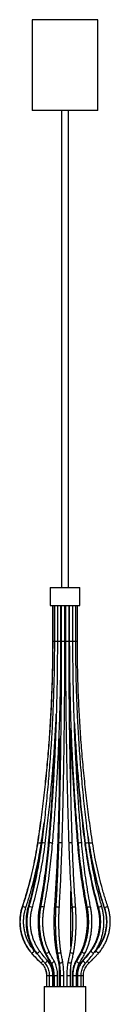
# Model space of a CAD drawing. Header units: millimetres. Extents: x -137 to 130, y -37 to 1540.
# Tile 6 of 6: x -46 to 30, y 716 to 1540. Entities that reach past the tile are written whole.
import ezdxf

# ---------------------------------------------------------------- set-up
doc = ezdxf.new("R2010")
doc.units = ezdxf.units.MM

msp = doc.modelspace()

# ---------------------------------------------------------------- linework, layer by layer
at = {"color": 7, "linetype": 'Continuous', "lineweight": 25}
for p, q in [((-35.5, 1540.44), (-35.5, 1464.44)), ((19.5, 1540.44), (-35.5, 1540.44)), ((19.5, 1464.44), (19.5, 1540.44)), ((19.5, 1464.44), (-35.5, 1464.44)), ((-11, 1464.44), (-11, 1064.88)), ((-5, 1064.88), (-5, 1464.44)), ((-20.5, 1064.88), (-20.5, 1049.88)), ((-20.5, 1064.88), (4.5, 1064.88)), ((4.5, 1049.88), (4.5, 1064.88)), ((-20.5, 1049.88), (4.5, 1049.88)), ((-18.36, 1049.88), (-18.36, 1019.88)), ((-18.3, 1049.88), (-18.3, 1019.88)), ((-16.9, 1049.88), (-16.9, 1019.88)), ((-14.38, 1049.88), (-14.38, 1019.88)), ((-11.38, 1019.88), (-11.38, 1049.88)), ((-11.11, 1049.88), (-11.11, 1019.88)), ((-8.11, 1019.88), (-8.11, 1049.88)), ((-7.6, 1049.88), (-7.6, 1019.88)), ((-4.6, 1019.88), (-4.6, 1049.88)), ((-4.38, 1049.88), (-4.38, 1019.88)), ((-1.38, 1019.88), (-1.38, 1049.88)), ((1.06, 1019.88), (1.06, 1049.88)), ((2.35, 1019.88), (2.35, 1049.88)), ((-18.36, 1019.88), (-16.9, 1019.88)), ((-3, 890.64), (-3, 947.07)), ((-13, 938.61), (-13, 867.3)), ((-30.92, 851.02), (-30.92, 851.02)), ((-14.13, 850.85), (-14.1, 850.8)), ((-10.45, 850.8), (-10.43, 850.76)), ((11.26, 856.25), (12.09, 850.57)), ((-3, 764.33), (-3, 810.73)), ((-12.79, 797.14), (-12.77, 797.05)), ((17.86, 760.77), (16.6, 759.37)), ((17.68, 760.77), (17.25, 760.28)), ((-13, 751.68), (-13, 730.88)), ((6.89, 752.74), (6.9, 752.76)), ((-3, 730.88), (-3, 748.1)), ((-23.47, 739.88), (-23.47, 730.88)), ((-23.38, 739.88), (-23.38, 730.88)), ((-21.18, 739.88), (-21.18, 730.88)), ((-18.18, 730.88), (-18.18, 739.88)), ((-17.58, 739.88), (-17.58, 730.88)), ((-17.19, 739.88), (-17.19, 730.88)), ((-14.19, 730.88), (-14.19, 739.88)), ((-12.04, 739.88), (-12.04, 730.88)), ((-12.04, 739.88), (-9.04, 739.88)), ((-9.04, 730.88), (-9.04, 739.88)), ((-6.5, 739.88), (-6.5, 730.88)), ((-3.5, 730.88), (-3.5, 739.88)), ((-1.81, 739.88), (-1.81, 730.88)), ((-1.42, 739.88), (-1.42, 730.88)), ((1.58, 730.88), (1.58, 739.88)), ((2.18, 739.88), (2.18, 730.88)), ((2.43, 739.88), (2.43, 730.88)), ((5.43, 730.88), (5.43, 739.88)), ((7.47, 730.88), (7.47, 739.88)), ((-25.5, 730.88), (-25.5, 700.88)), ((-25.5, 730.88), (9.5, 730.88)), ((9.5, 700.88), (9.5, 730.88))]:
    msp.add_line(p, q, dxfattribs=at)
at = {"color": 8, "linetype": 'Continuous', "lineweight": 25}
for p, q in [((-16.9, 1019.88), (-14.38, 1019.88)), ((-14.38, 1019.88), (-11.38, 1019.88)), ((-11.11, 1019.88), (-8.11, 1019.88)), ((-7.6, 1019.88), (-4.6, 1019.88)), ((-4.38, 1019.88), (-1.38, 1019.88)), ((-1.38, 1019.88), (1.06, 1019.88)), ((1.06, 1019.88), (2.35, 1019.88)), ((-21.71, 850.8), (-21.41, 850.73)), ((-24.85, 759.78), (-24.63, 760.05)), ((-11.43, 759.78), (-11.43, 760.02)), ((-26.72, 751.75), (-26.38, 752.16)), ((-10.01, 751.75), (-10.01, 752.04)), ((-23.47, 739.88), (-23.38, 739.88)), ((-23.38, 739.88), (-18.18, 739.88)), ((-17.58, 739.88), (-17.19, 739.88)), ((-17.19, 739.88), (-14.19, 739.88)), ((-6.5, 739.88), (-3.5, 739.88)), ((-1.81, 739.88), (-1.42, 739.88)), ((-1.42, 739.88), (1.58, 739.88)), ((2.18, 739.88), (2.43, 739.88)), ((2.43, 739.88), (5.43, 739.88)), ((5.43, 739.88), (7.47, 739.88))]:
    msp.add_line(p, q, dxfattribs=at)
at = {"color": 8, "linetype": 'Continuous', "lineweight": 25, "flags": 128}
for points in [[(-31.06, 851.02), (-31.03, 851.01), (-30.94, 850.99)], [(-21.98, 850.93), (-21.94, 850.88), (-21.71, 850.8)], [(-18.62, 850.8), (-18.41, 850.71), (-18.39, 850.67)], [(-35.93, 797.14), (-35.55, 796.96), (-35.35, 796.8), (-35.34, 796.74)], [(-29.4, 797.42), (-29.37, 797.32), (-29.16, 797.14)], [(-29.16, 797.14), (-28.75, 796.96), (-28.54, 796.89)], [(-25.71, 797.14), (-25.51, 796.96), (-25.49, 796.87)], [(-16.89, 797.25), (-16.86, 797.14), (-16.63, 796.96), (-16.22, 796.8), (-15.8, 796.71)], [(-15.76, 797.23), (-15.73, 797.32), (-15.49, 797.48), (-15.06, 797.58), (-14.52, 797.62), (-13.94, 797.58), (-13.4, 797.48), (-13, 797.32), (-12.79, 797.14)], [(-2.1, 797.03), (-2.07, 797.14), (-1.85, 797.32), (-1.43, 797.48), (-0.89, 797.58), (-0.31, 797.62), (0.23, 797.58), (0.64, 797.48), (0.86, 797.32), (0.89, 797.25)], [(9.49, 796.87), (9.53, 796.8), (9.77, 796.7), (10.2, 796.66), (10.47, 796.67)], [(10.45, 796.86), (10.47, 796.96), (10.69, 797.14), (11.09, 797.32), (11.62, 797.48), (12.2, 797.58), (12.73, 797.62), (13.14, 797.58), (13.37, 797.48), (13.4, 797.42)], [(19.34, 796.74), (19.38, 796.7), (19.61, 796.66), (19.98, 796.69)], [(-32.28, 759.18), (-32.17, 759.4), (-32.16, 759.42)], [(-31.77, 758.9), (-31.74, 758.86), (-31.48, 758.79), (-31.08, 758.86), (-30.61, 759.08), (-30.12, 759.4), (-29.7, 759.78)], [(-29.7, 759.78), (-29.42, 760.16), (-29.3, 760.49), (-29.35, 760.67)], [(-24.95, 759.11), (-25, 759.4), (-24.85, 759.78)], [(-24.22, 759.13), (-24.19, 759.08), (-23.91, 758.86), (-23.47, 758.79), (-22.95, 758.86), (-22.4, 759.08), (-21.93, 759.4), (-21.6, 759.78)], [(-21.6, 759.78), (-21.47, 760.16), (-21.51, 760.43)], [(-14.39, 759.55), (-14.35, 759.4), (-14.1, 759.08), (-13.66, 758.86), (-13.11, 758.79), (-12.53, 758.86), (-12.01, 759.08), (-11.62, 759.4), (-11.43, 759.78)], [(-3.68, 760.06), (-3.67, 759.78), (-3.47, 759.4), (-3.08, 759.08), (-2.55, 758.86), (-1.97, 758.79), (-1.43, 758.86), (-1, 759.08), (-0.76, 759.4), (-0.73, 759.51)], [(6.28, 760.46), (6.23, 760.16), (6.38, 759.78), (6.72, 759.4), (7.19, 759.08), (7.73, 758.86), (8.25, 758.79), (8.68, 758.86), (8.94, 759.08), (8.95, 759.11)], [(13.86, 760.68), (13.82, 760.49), (13.95, 760.16), (14.25, 759.78), (14.67, 759.4), (15.15, 759.08), (15.62, 758.86), (16, 758.79), (16.24, 758.86), (16.26, 758.89)], [(-25.12, 750.74), (-25.1, 750.72), (-24.84, 750.64), (-24.45, 750.72), (-23.99, 750.96), (-23.54, 751.32), (-23.16, 751.75)], [(-19.84, 750.98), (-19.83, 750.96), (-19.54, 750.72), (-19.1, 750.64), (-18.57, 750.72), (-18.05, 750.96), (-17.6, 751.32), (-17.29, 751.75)], [(-17.29, 751.75), (-17.18, 752.18), (-17.27, 752.52)], [(-12.96, 751.46), (-12.92, 751.32), (-12.66, 750.96), (-12.22, 750.72), (-11.67, 750.64), (-11.09, 750.72), (-10.57, 750.96), (-10.19, 751.32), (-10.01, 751.75)], [(-5.35, 752.09), (-5.35, 751.75), (-5.16, 751.32), (-4.77, 750.96), (-4.25, 750.72), (-3.68, 750.64), (-3.13, 750.72), (-2.7, 750.96), (-2.45, 751.32), (-2.43, 751.41)], [(1.82, 752.55), (1.81, 752.54), (1.73, 752.18), (1.85, 751.75), (2.16, 751.32), (2.62, 750.96), (3.14, 750.72), (3.66, 750.64), (4.08, 750.72), (4.35, 750.95)], [(6.9, 752.76), (6.92, 752.78), (7.19, 752.86), (7.32, 752.85)], [(7.27, 752.77), (7.2, 752.54), (7.29, 752.18), (7.56, 751.75), (7.94, 751.32), (8.39, 750.96), (8.84, 750.72), (9.21, 750.64), (9.46, 750.72), (9.47, 750.73)]]:
    msp.add_lwpolyline(points, dxfattribs=at)
at = {"color": 8, "linetype": 'Continuous', "lineweight": 25}
for centre, radius, start, end in [((-31.87, 836.07), 14.98, 79.43457, 86.3744), ((-29.87, 843.69), 7.14, 74.40863, 83.94428), ((-27.46, 851.7), 0.844, 237.06077, 263.85796), ((-26.88, 844.33), 6.69, 75.28752, 95.5227), ((-25.17, 849.68), 1.12, 56.31347, 90.63919), ((-20.25, 845.27), 5.76, 73.56334, 101.25851), ((-13.2, 853.01), 2.39, 247.98441, 264.48414), ((-12, 846.57), 4.5, 69.89936, 108.50996), ((-3.26, 847.36), 3.75, 68.28875, 115.44662), ((2.81, 851.36), 0.812, 238.45058, 281.85925), ((4.84, 846.7), 4.38, 74.96895, 115.05217), ((8.82, 851.4), 0.835, 250.34491, 279.59482), ((11.24, 844.55), 6.47, 83.96786, 110.77433), ((16.45, 831.84), 19.24, 94.13504, 103.08009), ((-44.55, 790.78), 6.89, 67.37798, 82.42425), ((-42.71, 793.69), 3.55, 57.25859, 76.77385), ((-38.14, 797.98), 0.842, 210.46854, 263.49869), ((-37.61, 794.3), 3.3, 59.42929, 100.78769), ((-27.33, 794.69), 2.94, 56.45013, 112.29476), ((-2.16, 798.97), 2.31, 248.70217, 271.83323), ((22.22, 794.34), 3.28, 78.6008, 133.08167), ((29.3, 788.52), 9.21, 98.9924, 117.74253), ((-36.98, 761.88), 3.25, 288.47295, 319.74151), ((-35.59, 761.52), 2.05, 302.13003, 338.37799), ((-14.16, 759.51), 1.11, 110.22171, 180.23853), ((6.21, 759.93), 0.86, 76.88703, 144.43589), ((13.67, 760.32), 0.477, 64.49497, 132.6727), ((21.82, 763.03), 4.56, 209.70891, 248.09201), ((-29.13, 753.31), 2.87, 292.00756, 327.06292), ((-23.74, 752.43), 0.898, 310.3602, 21.28181), ((-19.7, 751.32), 0.755, 145.40586, 209.31236), ((-12.54, 751.57), 1.05, 126.49936, 188.91218), ((1.91, 752.1), 0.773, 83.54102, 146.47027), ((13.98, 754.17), 3.96, 212.50634, 242.82438)]:
    msp.add_arc(centre, radius, start, end, dxfattribs=at)
at = {"color": 7, "linetype": 'Continuous', "lineweight": 25}
for points, knots in [([(-18.36, 1019.88), (-18.36, 1016.59), (-18.39, 1007.07), (-18.67, 991.3), (-19.29, 972.58), (-20.23, 953.87), (-21.48, 935.19), (-23.05, 916.52), (-24.91, 897.89), (-27.1, 879.29), (-29.18, 863.67), (-30.58, 854.26), (-31.06, 851.02)], [0, 0, 0, 0, 0.058112, 0.168599, 0.279088, 0.389576, 0.500064, 0.610553, 0.721041, 0.831529, 0.942018, 1, 1, 1, 1]), ([(-18.3, 1019.88), (-18.31, 1016.59), (-18.33, 1007.07), (-18.61, 991.3), (-19.23, 972.58), (-20.16, 953.87), (-21.41, 935.19), (-22.96, 916.53), (-24.81, 897.89), (-26.98, 879.29), (-29.05, 863.67), (-30.44, 854.26), (-30.92, 851.02)], [0, 0, 0, 0, 0.058112, 0.168598, 0.279085, 0.389572, 0.500059, 0.610546, 0.721033, 0.83152, 0.942007, 1, 1, 1, 1]), ([(-16.9, 1019.88), (-16.91, 1016.59), (-16.93, 1007.07), (-17.16, 991.3), (-17.68, 972.58), (-18.47, 953.87), (-19.52, 935.19), (-20.82, 916.53), (-22.38, 897.9), (-24.2, 879.3), (-25.94, 863.66), (-27.12, 854.24), (-27.52, 850.99)], [0, 0, 0, 0, 0.058112, 0.16857, 0.279029, 0.389488, 0.499946, 0.610405, 0.720864, 0.831323, 0.941782, 1, 1, 1, 1]), ([(-14.38, 1019.88), (-14.38, 1016.59), (-14.4, 1007.06), (-14.55, 991.29), (-14.89, 972.57), (-15.41, 953.86), (-16.1, 935.18), (-16.96, 916.51), (-17.99, 897.88), (-19.19, 879.28), (-20.34, 863.63), (-21.11, 854.19), (-21.38, 850.92)], [0, 0, 0, 0, 0.058112, 0.16854, 0.27897, 0.389399, 0.499828, 0.610257, 0.720686, 0.831115, 0.941543, 1, 1, 1, 1]), ([(-18.39, 850.67), (-18.12, 853.93), (-17.35, 863.36), (-16.2, 879.01), (-15, 897.63), (-13.97, 916.29), (-13.11, 934.98), (-12.42, 953.69), (-11.9, 972.42), (-11.55, 991.16), (-11.4, 1006.98), (-11.38, 1016.56), (-11.38, 1019.88)], [0, 0, 0, 0, 0.058112, 0.168517, 0.278923, 0.389329, 0.499735, 0.61014, 0.720546, 0.830951, 0.941356, 1, 1, 1, 1]), ([(-11.11, 1019.88), (-11.11, 1016.59), (-11.12, 1007.06), (-11.17, 991.28), (-11.28, 972.55), (-11.45, 953.84), (-11.68, 935.14), (-11.96, 916.47), (-12.3, 897.83), (-12.7, 879.22), (-13.08, 863.56), (-13.34, 854.11), (-13.42, 850.84)], [0, 0, 0, 0, 0.058112, 0.168529, 0.278947, 0.389364, 0.499782, 0.6102, 0.720617, 0.831035, 0.941452, 1, 1, 1, 1]), ([(-10.43, 850.76), (-10.34, 854.01), (-10.08, 863.44), (-9.7, 879.08), (-9.31, 897.7), (-8.97, 916.35), (-8.68, 935.03), (-8.45, 953.73), (-8.28, 972.45), (-8.17, 991.19), (-8.12, 1007), (-8.11, 1016.56), (-8.11, 1019.88)], [0, 0, 0, 0, 0.058112, 0.168529, 0.278946, 0.389363, 0.49978, 0.610197, 0.720614, 0.831031, 0.941448, 1, 1, 1, 1]), ([(-7.6, 1019.88), (-7.6, 1016.59), (-7.59, 1007.05), (-7.53, 991.26), (-7.4, 972.53), (-7.2, 953.8), (-6.93, 935.1), (-6.59, 916.42), (-6.19, 897.77), (-5.72, 879.15), (-5.27, 863.48), (-4.97, 854.03), (-4.87, 850.75)], [0, 0, 0, 0, 0.058112, 0.168527, 0.278944, 0.38936, 0.499777, 0.610194, 0.720611, 0.831028, 0.941445, 1, 1, 1, 1]), ([(-1.87, 850.85), (-1.97, 854.1), (-2.27, 863.52), (-2.72, 879.16), (-3.19, 897.76), (-3.59, 916.4), (-3.93, 935.07), (-4.2, 953.77), (-4.4, 972.48), (-4.53, 991.21), (-4.59, 1007.01), (-4.6, 1016.56), (-4.6, 1019.88)], [0, 0, 0, 0, 0.058112, 0.168528, 0.278945, 0.389363, 0.499781, 0.610199, 0.720616, 0.831034, 0.941453, 1, 1, 1, 1]), ([(-4.38, 1019.88), (-4.37, 1016.59), (-4.36, 1007.04), (-4.2, 991.25), (-3.83, 972.51), (-3.29, 953.78), (-2.57, 935.07), (-1.66, 916.38), (-0.58, 897.72), (0.68, 879.1), (1.89, 863.42), (2.7, 853.95), (2.99, 850.67)], [0, 0, 0, 0, 0.058112, 0.168514, 0.278918, 0.389321, 0.499725, 0.610128, 0.720532, 0.830936, 0.94134, 1, 1, 1, 1]), ([(5.97, 850.93), (5.7, 854.18), (4.89, 863.6), (3.68, 879.23), (2.42, 897.83), (1.34, 916.46), (0.43, 935.12), (-0.29, 953.81), (-0.83, 972.52), (-1.2, 991.24), (-1.36, 1007.02), (-1.37, 1016.57), (-1.38, 1019.88)], [0, 0, 0, 0, 0.058112, 0.168541, 0.278972, 0.389402, 0.499833, 0.610264, 0.720695, 0.831126, 0.941558, 1, 1, 1, 1]), ([(11.92, 850.99), (11.51, 854.24), (10.31, 863.66), (8.53, 879.28), (6.67, 897.88), (5.07, 916.51), (3.74, 935.17), (2.67, 953.86), (1.87, 972.57), (1.33, 991.28), (1.09, 1007.06), (1.07, 1016.59), (1.06, 1019.88)], [0, 0, 0, 0, 0.058112, 0.168573, 0.279034, 0.389496, 0.499958, 0.61042, 0.720882, 0.831343, 0.941805, 1, 1, 1, 1]), ([(15.06, 851.02), (14.58, 854.27), (13.18, 863.69), (11.09, 879.32), (8.91, 897.91), (7.04, 916.55), (5.48, 935.21), (4.23, 953.9), (3.29, 972.6), (2.67, 991.32), (2.39, 1007.08), (2.36, 1016.6), (2.35, 1019.88)], [0, 0, 0, 0, 0.058112, 0.168599, 0.279088, 0.389576, 0.500064, 0.610553, 0.721041, 0.831529, 0.942018, 1, 1, 1, 1]), ([(-24.54, 850.61), (-24.14, 853.86), (-22.97, 863.3), (-21.22, 878.95), (-19.4, 897.58), (-17.83, 916.24), (-16.54, 934.93), (-15.7, 949.15), (-15.37, 957.14), (-15.3, 958.89)], [0, 0, 0, 0, 0.09067, 0.262884, 0.435098, 0.607313, 0.779528, 0.951743, 1, 1, 1, 1]), ([(-0.2, 952.29), (0.11, 946.54), (0.76, 934.56), (2.08, 916.37), (3.67, 897.71), (5.53, 879.08), (7.32, 863.38), (8.52, 853.9), (8.94, 850.6)], [0, 0, 0, 0, 0.168765, 0.352111, 0.535457, 0.718803, 0.90215, 1, 1, 1, 1]), ([(-16.25, 940.55), (-16.32, 938.76), (-16.62, 930.74), (-17.34, 916.52), (-18.41, 897.88), (-19.68, 879.28), (-20.88, 863.63), (-21.69, 854.19), (-21.98, 850.93)], [0, 0, 0, 0, 0.059588, 0.267221, 0.474854, 0.682486, 0.890118, 1, 1, 1, 1]), ([(0.26, 940.52), (0.35, 938.7), (0.79, 930.64), (1.83, 916.37), (3.38, 897.71), (5.21, 879.08), (6.96, 863.39), (8.13, 853.91), (8.54, 850.61)], [0, 0, 0, 0, 0.060433, 0.267684, 0.474935, 0.682186, 0.889437, 1, 1, 1, 1]), ([(-3, 938.6), (-2.96, 937.43), (-2.69, 930.01), (-2.03, 916.38), (-1.01, 897.72), (0.19, 879.1), (1.34, 863.42), (2.12, 853.96), (2.39, 850.67)], [0, 0, 0, 0, 0.039961, 0.251834, 0.463708, 0.675583, 0.887457, 1, 1, 1, 1]), ([(-13, 890.65), (-13.09, 886.84), (-13.34, 876.83), (-13.73, 863.57), (-14.03, 854.12), (-14.13, 850.85)], [0, 0, 0, 0, 0.286127, 0.752642, 1, 1, 1, 1]), ([(-27.95, 850.57), (-27.47, 853.83), (-26.6, 859.59), (-25.85, 865.37), (-25.52, 867.89)], [0, 0, 0, 0, 0.564526, 1, 1, 1, 1]), ([(-31.06, 851.02), (-31.33, 849.29), (-32.12, 844.25), (-33.66, 835.95), (-35.77, 826.16), (-38.2, 816.43), (-40.87, 806.91), (-42.88, 800.67), (-43.86, 797.61)], [0, 0, 0, 0, 0.095685, 0.277916, 0.460152, 0.642388, 0.824625, 1, 1, 1, 1]), ([(-30.92, 851.02), (-31.19, 849.29), (-31.97, 844.25), (-33.5, 835.95), (-35.6, 826.16), (-38.01, 816.43), (-40.66, 806.9), (-42.66, 800.67), (-43.64, 797.61)], [0, 0, 0, 0, 0.095685, 0.2779082, 0.4601369, 0.6423659, 0.8245952, 1, 1, 1, 1]), ([(-40.79, 796.67), (-40.25, 798.35), (-38.67, 803.22), (-36.28, 811.36), (-33.72, 821.09), (-31.48, 830.9), (-29.52, 840.73), (-28.47, 847.31), (-27.95, 850.57)], [0, 0, 0, 0, 0.095685, 0.277107, 0.458535, 0.639963, 0.821391, 1, 1, 1, 1]), ([(-28.09, 849.76), (-28.26, 848.44), (-28.88, 843.81), (-30.14, 835.92), (-31.94, 826.12), (-34.02, 816.4), (-36.3, 806.87), (-38.02, 800.62), (-38.86, 797.55)], [0, 0, 0, 0, 0.07479, 0.261079, 0.447373, 0.633668, 0.819963, 1, 1, 1, 1]), ([(-27.52, 850.99), (-27.75, 849.25), (-28.4, 844.21), (-29.69, 835.92), (-31.46, 826.12), (-33.48, 816.4), (-35.72, 806.86), (-37.4, 800.61), (-38.23, 797.54)], [0, 0, 0, 0, 0.095687, 0.277752, 0.459823, 0.641893, 0.823964, 1, 1, 1, 1]), ([(-35.34, 796.74), (-34.88, 798.42), (-33.55, 803.29), (-31.54, 811.42), (-29.39, 821.16), (-27.5, 830.98), (-25.86, 840.79), (-24.98, 847.36), (-24.54, 850.61)], [0, 0, 0, 0, 0.095687, 0.277263, 0.458845, 0.640427, 0.822009, 1, 1, 1, 1]), ([(-21.98, 850.93), (-22.13, 849.19), (-22.59, 844.15), (-23.48, 835.85), (-24.7, 826.05), (-26.1, 816.33), (-27.65, 806.77), (-28.82, 800.51), (-29.4, 797.42)], [0, 0, 0, 0, 0.095688, 0.27759, 0.459495, 0.641397, 0.823294, 1, 1, 1, 1]), ([(-21.38, 850.92), (-21.53, 849.18), (-21.96, 844.15), (-22.81, 835.84), (-23.97, 826.04), (-25.31, 816.32), (-26.78, 806.76), (-27.9, 800.5), (-28.44, 797.41)], [0, 0, 0, 0, 0.095688, 0.277579, 0.459472, 0.641362, 0.823247, 1, 1, 1, 1]), ([(-25.49, 796.87), (-25.19, 798.55), (-24.32, 803.42), (-22.99, 811.55), (-21.58, 821.28), (-20.33, 831.1), (-19.25, 840.89), (-18.67, 847.44), (-18.39, 850.67)], [0, 0, 0, 0, 0.0956883, 0.2774577, 0.4592277, 0.6409933, 0.8227551, 1, 1, 1, 1]), ([(-14.13, 850.85), (-14.19, 849.11), (-14.36, 844.06), (-14.69, 835.75), (-15.14, 825.94), (-15.66, 816.2), (-16.24, 806.62), (-16.67, 800.34), (-16.89, 797.25)], [0, 0, 0, 0, 0.0956863, 0.2775107, 0.4593377, 0.6411612, 0.8229806, 1, 1, 1, 1]), ([(-13.42, 850.84), (-13.47, 849.1), (-13.62, 844.05), (-13.9, 835.74), (-14.28, 825.92), (-14.72, 816.19), (-15.21, 806.61), (-15.58, 800.33), (-15.76, 797.23)], [0, 0, 0, 0, 0.095686, 0.277509, 0.459335, 0.641158, 0.822977, 1, 1, 1, 1]), ([(-12.77, 797.05), (-12.67, 798.73), (-12.38, 803.59), (-11.94, 811.7), (-11.48, 821.42), (-11.07, 831.22), (-10.71, 841), (-10.52, 847.53), (-10.43, 850.76)], [0, 0, 0, 0, 0.095686, 0.277523, 0.459362, 0.641196, 0.823027, 1, 1, 1, 1]), ([(-4.87, 850.75), (-4.81, 849), (-4.64, 843.95), (-4.31, 835.62), (-3.85, 825.79), (-3.33, 816.03), (-2.75, 806.43), (-2.32, 800.14), (-2.1, 797.03)], [0, 0, 0, 0, 0.095683, 0.277503, 0.459331, 0.641162, 0.822997, 1, 1, 1, 1]), ([(0.89, 797.25), (0.77, 798.92), (0.43, 803.77), (-0.08, 811.87), (-0.63, 821.57), (-1.12, 831.35), (-1.54, 841.11), (-1.76, 847.63), (-1.87, 850.85)], [0, 0, 0, 0, 0.095683, 0.277489, 0.459305, 0.641125, 0.822949, 1, 1, 1, 1]), ([(2.39, 850.67), (2.54, 848.93), (2.97, 843.86), (3.82, 835.52), (4.99, 825.68), (6.34, 815.91), (7.82, 806.29), (8.94, 799.98), (9.49, 796.87)], [0, 0, 0, 0, 0.095682, 0.277435, 0.459196, 0.640961, 0.82273, 1, 1, 1, 1]), ([(2.99, 850.67), (3.14, 848.92), (3.6, 843.86), (4.5, 835.51), (5.73, 825.67), (7.13, 815.9), (8.69, 806.28), (9.87, 799.97), (10.45, 796.86)], [0, 0, 0, 0, 0.095682, 0.277423, 0.459173, 0.640926, 0.822683, 1, 1, 1, 1]), ([(13.4, 797.42), (13.08, 799.09), (12.17, 803.93), (10.78, 812.02), (9.3, 821.71), (8, 831.48), (6.88, 841.22), (6.27, 847.72), (5.97, 850.93)], [0, 0, 0, 0, 0.095681, 0.277569, 0.459465, 0.641366, 0.823271, 1, 1, 1, 1]), ([(8.54, 850.61), (8.77, 848.86), (9.43, 843.79), (10.73, 835.45), (12.5, 825.6), (14.54, 815.83), (16.79, 806.19), (18.49, 799.87), (19.34, 796.74)], [0, 0, 0, 0, 0.0956827, 0.2772626, 0.4588482, 0.6404339, 0.8220196, 1, 1, 1, 1]), ([(8.94, 850.6), (9.18, 848.86), (9.85, 843.79), (11.17, 835.44), (12.99, 825.6), (15.07, 815.82), (17.37, 806.19), (19.12, 799.86), (19.98, 796.73)], [0, 0, 0, 0, 0.095683, 0.277247, 0.458816, 0.640386, 0.821955, 1, 1, 1, 1]), ([(22.86, 797.55), (22.4, 799.22), (21.05, 804.06), (19.01, 812.14), (16.82, 821.83), (14.9, 831.59), (13.24, 841.31), (12.35, 847.8), (11.92, 850.99)], [0, 0, 0, 0, 0.095682, 0.277769, 0.45986, 0.641951, 0.824041, 1, 1, 1, 1]), ([(12.09, 850.57), (12.37, 848.82), (13.16, 843.76), (14.7, 835.41), (16.83, 825.56), (19.26, 815.79), (21.96, 806.15), (24, 799.81), (25.02, 796.67)], [0, 0, 0, 0, 0.095684, 0.277101, 0.458523, 0.639945, 0.821367, 1, 1, 1, 1]), ([(27.86, 797.61), (27.32, 799.28), (25.74, 804.12), (23.35, 812.21), (20.79, 821.89), (18.55, 831.66), (16.6, 841.37), (15.57, 847.85), (15.06, 851.02)], [0, 0, 0, 0, 0.095684, 0.277917, 0.460154, 0.642392, 0.824628, 1, 1, 1, 1]), ([(12.21, 848.95), (12.4, 847.74), (13.1, 843.22), (14.55, 835.41), (16.65, 825.57), (19.08, 815.8), (21.76, 806.15), (23.78, 799.81), (24.79, 796.67)], [0, 0, 0, 0, 0.068063, 0.255028, 0.441999, 0.62897, 0.815941, 1, 1, 1, 1]), ([(-43.86, 797.61), (-44.05, 797.01), (-44.6, 795.29), (-45.27, 792.38), (-45.77, 788.88), (-45.95, 785.34), (-45.83, 781.81), (-45.39, 778.3), (-44.65, 774.84), (-43.61, 771.47), (-42.27, 768.2), (-40.65, 765.07), (-38.8, 762.15), (-37.23, 760.09), (-36.32, 759.02), (-36.12, 758.8)], [0, 0, 0, 0, 0.045624, 0.130797, 0.215992, 0.30119, 0.386391, 0.471593, 0.556794, 0.641994, 0.727192, 0.812386, 0.897575, 0.978279, 1, 1, 1, 1]), ([(-43.64, 797.61), (-43.83, 797.01), (-44.37, 795.29), (-45.03, 792.38), (-45.53, 788.87), (-45.72, 785.34), (-45.59, 781.81), (-45.16, 778.29), (-44.42, 774.84), (-43.38, 771.46), (-42.05, 768.19), (-40.45, 765.06), (-38.6, 762.14), (-37.05, 760.09), (-36.14, 759.02), (-35.95, 758.8)], [0, 0, 0, 0, 0.045623, 0.130821, 0.216041, 0.301266, 0.386494, 0.471723, 0.556951, 0.642178, 0.727402, 0.812621, 0.897834, 0.978554, 1, 1, 1, 1]), ([(-33.68, 760.77), (-34.05, 761.21), (-35.15, 762.51), (-36.78, 764.81), (-38.49, 767.73), (-39.92, 770.8), (-41.06, 773.99), (-41.91, 777.28), (-42.46, 780.63), (-42.7, 784.02), (-42.64, 787.42), (-42.26, 790.79), (-41.64, 793.89), (-41.05, 795.82), (-40.79, 796.67)], [0, 0, 0, 0, 0.045614, 0.134094, 0.222589, 0.311073, 0.399548, 0.488014, 0.576474, 0.664929, 0.75338, 0.84183, 0.93028, 1, 1, 1, 1]), ([(-38.86, 797.55), (-39.03, 796.95), (-39.49, 795.23), (-40.06, 792.32), (-40.49, 788.81), (-40.64, 785.27), (-40.53, 781.73), (-40.15, 778.22), (-39.5, 774.76), (-38.6, 771.38), (-37.44, 768.11), (-36.04, 764.98), (-34.6, 762.3), (-33.55, 760.76), (-33.12, 760.13)], [0, 0, 0, 0, 0.047462, 0.136621, 0.225807, 0.315003, 0.404209, 0.493421, 0.582639, 0.671861, 0.761082, 0.850298, 0.939502, 1, 1, 1, 1]), ([(-38.23, 797.54), (-38.39, 796.94), (-38.84, 795.22), (-39.4, 792.31), (-39.81, 788.8), (-39.97, 785.27), (-39.86, 781.72), (-39.48, 778.21), (-38.85, 774.75), (-37.96, 771.37), (-36.83, 768.1), (-35.46, 764.96), (-33.89, 762.04), (-32.61, 760.06), (-31.88, 759.06), (-31.77, 758.9)], [0, 0, 0, 0, 0.045616, 0.131369, 0.217147, 0.302935, 0.38873, 0.474532, 0.560342, 0.646156, 0.731974, 0.817789, 0.903596, 0.984794, 1, 1, 1, 1]), ([(-29.35, 760.67), (-29.66, 761.11), (-30.57, 762.4), (-31.95, 764.7), (-33.38, 767.61), (-34.58, 770.66), (-35.55, 773.85), (-36.27, 777.12), (-36.74, 780.47), (-36.95, 783.85), (-36.91, 787.25), (-36.61, 790.62), (-36.09, 793.8), (-35.58, 795.81), (-35.34, 796.74)], [0, 0, 0, 0, 0.045546, 0.13348, 0.221408, 0.309301, 0.39717, 0.485022, 0.572862, 0.660692, 0.748514, 0.836329, 0.924135, 1, 1, 1, 1]), ([(-29.4, 797.42), (-29.5, 796.83), (-29.82, 795.12), (-30.2, 792.21), (-30.49, 788.71), (-30.59, 785.18), (-30.51, 781.65), (-30.24, 778.14), (-29.8, 774.69), (-29.18, 771.32), (-28.38, 768.06), (-27.42, 764.93), (-26.29, 761.91), (-25.41, 760.05), (-24.95, 759.11)], [0, 0, 0, 0, 0.045609, 0.132036, 0.218449, 0.304842, 0.391231, 0.477631, 0.564054, 0.650518, 0.737038, 0.823631, 0.910311, 1, 1, 1, 1]), ([(-28.44, 797.41), (-28.55, 796.82), (-28.84, 795.11), (-29.21, 792.2), (-29.48, 788.7), (-29.58, 785.18), (-29.5, 781.65), (-29.25, 778.14), (-28.83, 774.69), (-28.23, 771.32), (-27.48, 768.06), (-26.56, 764.94), (-25.49, 761.93), (-24.65, 760.07), (-24.22, 759.13)], [0, 0, 0, 0, 0.045609, 0.132087, 0.218547, 0.304984, 0.391417, 0.477859, 0.564327, 0.650838, 0.73741, 0.824062, 0.910813, 1, 1, 1, 1]), ([(-21.51, 760.43), (-21.72, 760.88), (-22.32, 762.16), (-23.22, 764.45), (-24.16, 767.34), (-24.96, 770.39), (-25.6, 773.57), (-26.09, 776.84), (-26.41, 780.19), (-26.56, 783.58), (-26.55, 786.99), (-26.36, 790.38), (-26.02, 793.69), (-25.67, 795.82), (-25.49, 796.87)], [0, 0, 0, 0, 0.04549, 0.132152, 0.218926, 0.305801, 0.392766, 0.479807, 0.566904, 0.654039, 0.741193, 0.828347, 0.915475, 1, 1, 1, 1]), ([(-16.89, 797.25), (-16.93, 796.66), (-17.04, 794.97), (-17.18, 792.1), (-17.29, 788.63), (-17.32, 785.14), (-17.29, 781.65), (-17.2, 778.18), (-17.03, 774.76), (-16.8, 771.43), (-16.51, 768.21), (-16.15, 765.13), (-15.75, 762.19), (-15.43, 760.4), (-15.27, 759.51)], [0, 0, 0, 0, 0.045615, 0.132398, 0.219162, 0.305901, 0.392631, 0.479366, 0.56612, 0.652911, 0.739759, 0.82669, 0.913737, 1, 1, 1, 1]), ([(-15.76, 797.23), (-15.8, 796.65), (-15.89, 794.96), (-16.01, 792.09), (-16.1, 788.63), (-16.13, 785.14), (-16.11, 781.65), (-16.02, 778.19), (-15.88, 774.78), (-15.69, 771.45), (-15.44, 768.23), (-15.14, 765.15), (-14.79, 762.23), (-14.53, 760.44), (-14.39, 759.55)], [0, 0, 0, 0, 0.045617, 0.132404, 0.219178, 0.305929, 0.392672, 0.47942, 0.566185, 0.652981, 0.739828, 0.826748, 0.913771, 1, 1, 1, 1]), ([(-11.43, 760.02), (-11.5, 760.47), (-11.7, 761.78), (-12, 764.1), (-12.32, 767.03), (-12.58, 770.12), (-12.8, 773.33), (-12.96, 776.64), (-13.07, 780.03), (-13.13, 783.46), (-13.12, 786.91), (-13.06, 790.34), (-12.95, 793.74), (-12.83, 795.94), (-12.77, 797.05)], [0, 0, 0, 0, 0.045555, 0.13174, 0.218109, 0.304645, 0.391298, 0.478033, 0.564824, 0.65165, 0.738495, 0.825343, 0.912176, 1, 1, 1, 1]), ([(-2.1, 797.03), (-2.07, 796.46), (-1.95, 794.8), (-1.81, 791.98), (-1.71, 788.58), (-1.68, 785.14), (-1.71, 781.7), (-1.8, 778.29), (-1.96, 774.94), (-2.19, 771.68), (-2.47, 768.53), (-2.82, 765.52), (-3.22, 762.67), (-3.53, 760.93), (-3.68, 760.06)], [0, 0, 0, 0, 0.045636, 0.132391, 0.219206, 0.306053, 0.392914, 0.47977, 0.566601, 0.653389, 0.740113, 0.826743, 0.913245, 1, 1, 1, 1]), ([(-0.73, 759.51), (-0.65, 759.98), (-0.4, 761.34), (-0.03, 763.75), (0.35, 766.77), (0.68, 769.94), (0.93, 773.23), (1.13, 776.61), (1.26, 780.06), (1.32, 783.54), (1.31, 787.04), (1.24, 790.52), (1.1, 793.94), (0.96, 796.15), (0.89, 797.25)], [0, 0, 0, 0, 0.045709, 0.133084, 0.220275, 0.307303, 0.394215, 0.481047, 0.567825, 0.654571, 0.741302, 0.828035, 0.91478, 1, 1, 1, 1]), ([(9.49, 796.87), (9.59, 796.31), (9.88, 794.67), (10.23, 791.88), (10.49, 788.51), (10.58, 785.11), (10.5, 781.71), (10.25, 778.33), (9.84, 775.02), (9.26, 771.79), (8.54, 768.68), (7.66, 765.72), (6.66, 762.94), (5.89, 761.26), (5.51, 760.43)], [0, 0, 0, 0, 0.045642, 0.132696, 0.219809, 0.306954, 0.39411, 0.481256, 0.56837, 0.655431, 0.742419, 0.829316, 0.916102, 1, 1, 1, 1]), ([(10.45, 796.86), (10.55, 796.29), (10.85, 794.65), (11.22, 791.87), (11.49, 788.5), (11.59, 785.1), (11.5, 781.7), (11.25, 778.33), (10.81, 775.02), (10.21, 771.79), (9.44, 768.68), (8.52, 765.72), (7.47, 762.95), (6.67, 761.28), (6.27, 760.46)], [0, 0, 0, 0, 0.045642, 0.132748, 0.21991, 0.3071, 0.3943, 0.48149, 0.568648, 0.655757, 0.7428, 0.829758, 0.916619, 1, 1, 1, 1]), ([(8.95, 759.11), (9.19, 759.58), (9.86, 760.97), (10.87, 763.4), (11.92, 766.45), (12.8, 769.66), (13.51, 772.98), (14.04, 776.39), (14.4, 779.87), (14.57, 783.39), (14.56, 786.93), (14.37, 790.45), (14, 793.97), (13.6, 796.26), (13.4, 797.42)], [0, 0, 0, 0, 0.045763, 0.13247, 0.219123, 0.305706, 0.392225, 0.47869, 0.565114, 0.651513, 0.737902, 0.824297, 0.910709, 1, 1, 1, 1]), ([(19.34, 796.74), (19.48, 796.18), (19.92, 794.55), (20.45, 791.77), (20.83, 788.41), (20.97, 785.02), (20.84, 781.63), (20.46, 778.27), (19.82, 774.97), (18.94, 771.75), (17.82, 768.65), (16.47, 765.69), (14.98, 763.01), (13.86, 761.41), (13.35, 760.67)], [0, 0, 0, 0, 0.045635, 0.133452, 0.221289, 0.309116, 0.396936, 0.484748, 0.572552, 0.66035, 0.748144, 0.835939, 0.923742, 1, 1, 1, 1]), ([(19.98, 796.73), (20.13, 796.17), (20.57, 794.54), (21.11, 791.76), (21.51, 788.4), (21.64, 785.01), (21.51, 781.62), (21.12, 778.26), (20.47, 774.96), (19.57, 771.74), (18.42, 768.64), (17.03, 765.69), (15.52, 763.01), (14.38, 761.42), (13.86, 760.68)], [0, 0, 0, 0, 0.045634, 0.133517, 0.221418, 0.309309, 0.397191, 0.485065, 0.572934, 0.660799, 0.748663, 0.836532, 0.924413, 1, 1, 1, 1]), ([(16.26, 758.89), (16.61, 759.37), (17.6, 760.74), (19.09, 763.17), (20.63, 766.2), (21.93, 769.39), (22.99, 772.7), (23.79, 776.12), (24.33, 779.6), (24.61, 783.13), (24.61, 786.67), (24.35, 790.2), (23.83, 793.63), (23.28, 796.06), (22.92, 797.34), (22.86, 797.55)], [0, 0, 0, 0, 0.045699, 0.131269, 0.216882, 0.302531, 0.388208, 0.473905, 0.559618, 0.645342, 0.731075, 0.816816, 0.902564, 0.983789, 1, 1, 1, 1]), ([(24.79, 796.67), (24.97, 796.12), (25.48, 794.48), (26.11, 791.7), (26.57, 788.34), (26.72, 784.94), (26.56, 781.55), (26.09, 778.18), (25.32, 774.88), (24.26, 771.66), (22.91, 768.55), (21.27, 765.6), (19.53, 762.99), (18.25, 761.45), (17.68, 760.77)], [0, 0, 0, 0, 0.045627, 0.134066, 0.222524, 0.310978, 0.399429, 0.487878, 0.576328, 0.66478, 0.753236, 0.841698, 0.930167, 1, 1, 1, 1]), ([(25.02, 796.67), (25.19, 796.11), (25.71, 794.48), (26.34, 791.7), (26.8, 788.34), (26.95, 784.94), (26.79, 781.54), (26.32, 778.18), (25.55, 774.87), (24.48, 771.65), (23.11, 768.55), (21.47, 765.59), (19.71, 762.99), (18.43, 761.45), (17.86, 760.77)], [0, 0, 0, 0, 0.045627, 0.134094, 0.222582, 0.311066, 0.399548, 0.488029, 0.576511, 0.664994, 0.75348, 0.841971, 0.930467, 1, 1, 1, 1]), ([(20.12, 758.8), (20.53, 759.28), (21.69, 760.65), (23.42, 763.07), (25.22, 766.09), (26.75, 769.27), (27.99, 772.58), (28.93, 775.98), (29.57, 779.46), (29.9, 782.98), (29.93, 786.52), (29.64, 790.05), (29.05, 793.47), (28.39, 795.98), (27.96, 797.33), (27.86, 797.61)], [0, 0, 0, 0, 0.045633, 0.130781, 0.215952, 0.30113, 0.386313, 0.471502, 0.556696, 0.641893, 0.727093, 0.812294, 0.897496, 0.978222, 1, 1, 1, 1]), ([(-36.12, 758.8), (-35.46, 758.05), (-33.53, 755.88), (-30.88, 753.17), (-28.84, 751.26), (-28.18, 750.65)], [0, 0, 0, 0, 0.263956, 0.76206, 1, 1, 1, 1]), ([(-35.95, 758.8), (-35.29, 758.05), (-33.38, 755.89), (-30.74, 753.17), (-28.71, 751.26), (-28.05, 750.65)], [0, 0, 0, 0, 0.263955, 0.762078, 1, 1, 1, 1]), ([(-30.87, 757.7), (-31.25, 758.09), (-32.22, 759.08), (-33.13, 760.12), (-33.68, 760.77)], [0, 0, 0, 0, 0.388169, 1, 1, 1, 1]), ([(-31.77, 758.9), (-31.21, 758.15), (-29.6, 755.98), (-27.38, 753.26), (-25.67, 751.36), (-25.12, 750.74)], [0, 0, 0, 0, 0.2639312, 0.7628291, 1, 1, 1, 1]), ([(-22.9, 752.76), (-23.5, 753.42), (-25.22, 755.35), (-27.37, 758), (-28.87, 760.03), (-29.35, 760.67)], [0, 0, 0, 0, 0.263932, 0.768699, 1, 1, 1, 1]), ([(-24.95, 759.11), (-24.57, 758.36), (-23.45, 756.18), (-21.91, 753.47), (-20.73, 751.56), (-20.35, 750.95)], [0, 0, 0, 0, 0.263903, 0.765069, 1, 1, 1, 1]), ([(-24.22, 759.13), (-23.85, 758.38), (-22.79, 756.21), (-21.32, 753.49), (-20.2, 751.59), (-19.84, 750.98)], [0, 0, 0, 0, 0.263901, 0.7653316, 1, 1, 1, 1]), ([(-17.27, 752.52), (-17.66, 753.18), (-18.79, 755.11), (-20.21, 757.75), (-21.2, 759.79), (-21.51, 760.43)], [0, 0, 0, 0, 0.263901, 0.7658678, 1, 1, 1, 1]), ([(-15.27, 759.51), (-15.13, 758.76), (-14.71, 756.6), (-14.15, 753.9), (-13.71, 752.01), (-13.57, 751.41)], [0, 0, 0, 0, 0.2639174, 0.7669094, 1, 1, 1, 1]), ([(-14.39, 759.55), (-14.27, 758.8), (-13.92, 756.64), (-13.44, 753.95), (-13.07, 752.06), (-12.96, 751.46)], [0, 0, 0, 0, 0.263923, 0.766815, 1, 1, 1, 1]), ([(-10.01, 752.04), (-10.14, 752.71), (-10.52, 754.64), (-10.99, 757.31), (-11.32, 759.36), (-11.43, 760.02)], [0, 0, 0, 0, 0.263922, 0.763799, 1, 1, 1, 1]), ([(-3.68, 760.06), (-3.82, 759.33), (-4.23, 757.2), (-4.78, 754.55), (-5.21, 752.69), (-5.35, 752.09)], [0, 0, 0, 0, 0.264, 0.764346, 1, 1, 1, 1]), ([(-2.43, 751.41), (-2.27, 752.09), (-1.82, 754.07), (-1.25, 756.77), (-0.86, 758.85), (-0.73, 759.51)], [0, 0, 0, 0, 0.264002, 0.767572, 1, 1, 1, 1]), ([(5.51, 760.43), (5.16, 759.7), (4.12, 757.59), (2.7, 754.96), (1.61, 753.11), (1.27, 752.52)], [0, 0, 0, 0, 0.264015, 0.765926, 1, 1, 1, 1]), ([(6.27, 760.46), (5.9, 759.73), (4.81, 757.62), (3.32, 754.98), (2.18, 753.14), (1.82, 752.55)], [0, 0, 0, 0, 0.264014, 0.766197, 1, 1, 1, 1]), ([(4.35, 750.95), (4.78, 751.64), (6.01, 753.62), (7.54, 756.35), (8.61, 758.44), (8.95, 759.11)], [0, 0, 0, 0, 0.264016, 0.765055, 1, 1, 1, 1]), ([(13.35, 760.67), (12.81, 759.94), (11.23, 757.82), (9.08, 755.19), (7.42, 753.34), (6.9, 752.76)], [0, 0, 0, 0, 0.263986, 0.768518, 1, 1, 1, 1]), ([(13.86, 760.68), (13.3, 759.95), (11.7, 757.83), (9.49, 755.2), (7.8, 753.35), (7.27, 752.77)], [0, 0, 0, 0, 0.2639836, 0.7686441, 1, 1, 1, 1]), ([(9.47, 750.73), (10.09, 751.41), (11.9, 753.39), (14.16, 756.12), (15.75, 758.21), (16.26, 758.89)], [0, 0, 0, 0, 0.263983, 0.762545, 1, 1, 1, 1]), ([(12.18, 750.65), (12.91, 751.33), (15.02, 753.3), (17.67, 756.03), (19.52, 758.12), (20.12, 758.8)], [0, 0, 0, 0, 0.2639611, 0.7620411, 1, 1, 1, 1]), ([(-28.18, 750.65), (-27.92, 750.4), (-27.16, 749.67), (-26.05, 748.28), (-24.96, 746.44), (-24.15, 744.46), (-23.64, 742.41), (-23.48, 740.87), (-23.47, 740.03), (-23.47, 739.88)], [0, 0, 0, 0, 0.0882, 0.264581, 0.441032, 0.617414, 0.793738, 0.96078, 1, 1, 1, 1]), ([(-28.05, 750.65), (-27.8, 750.4), (-27.04, 749.67), (-25.94, 748.28), (-24.86, 746.45), (-24.05, 744.46), (-23.55, 742.42), (-23.39, 740.87), (-23.38, 740.04), (-23.38, 739.88)], [0, 0, 0, 0, 0.088184, 0.264506, 0.440877, 0.617156, 0.793355, 0.960254, 1, 1, 1, 1]), ([(-25.12, 750.74), (-24.91, 750.5), (-24.28, 749.77), (-23.36, 748.4), (-22.45, 746.58), (-21.77, 744.62), (-21.33, 742.55), (-21.19, 740.95), (-21.18, 740.06), (-21.18, 739.88)], [0, 0, 0, 0, 0.087852, 0.261931, 0.435806, 0.609361, 0.782727, 0.955972, 1, 1, 1, 1]), ([(-18.18, 739.88), (-18.18, 740.3), (-18.21, 741.51), (-18.45, 743.49), (-18.98, 745.77), (-19.77, 747.95), (-20.81, 749.98), (-21.88, 751.58), (-22.63, 752.44), (-22.9, 752.76)], [0, 0, 0, 0, 0.0879862, 0.2513514, 0.4148739, 0.5784477, 0.7420297, 0.9055391, 1, 1, 1, 1]), ([(-20.35, 750.95), (-20.21, 750.71), (-19.78, 750), (-19.15, 748.65), (-18.52, 746.86), (-18.04, 744.92), (-17.72, 742.85), (-17.59, 741.15), (-17.58, 740.16), (-17.58, 739.88)], [0, 0, 0, 0, 0.0875516, 0.2555396, 0.4241076, 0.5932668, 0.7629639, 0.9330437, 1, 1, 1, 1]), ([(-19.84, 750.98), (-19.7, 750.74), (-19.3, 750.03), (-18.7, 748.68), (-18.1, 746.9), (-17.64, 744.95), (-17.33, 742.89), (-17.21, 741.17), (-17.2, 740.17), (-17.19, 739.88)], [0, 0, 0, 0, 0.087541, 0.254824, 0.422844, 0.591615, 0.761019, 0.930861, 1, 1, 1, 1]), ([(-14.19, 739.88), (-14.2, 740.29), (-14.21, 741.48), (-14.37, 743.45), (-14.73, 745.72), (-15.26, 747.89), (-15.95, 749.91), (-16.65, 751.44), (-17.12, 752.26), (-17.27, 752.52)], [0, 0, 0, 0, 0.0878276, 0.2539074, 0.4202674, 0.587008, 0.7543275, 0.9224084, 1, 1, 1, 1]), ([(-13.57, 751.41), (-13.52, 751.15), (-13.35, 750.42), (-13.15, 749.33), (-13.04, 748.41), (-13, 748.1)], [0, 0, 0, 0, 0.26205, 0.750441, 1, 1, 1, 1]), ([(-12.96, 751.46), (-12.91, 751.2), (-12.77, 750.47), (-12.56, 749.07), (-12.36, 747.23), (-12.2, 745.23), (-12.09, 743.11), (-12.05, 741.31), (-12.04, 740.22), (-12.04, 739.88)], [0, 0, 0, 0, 0.0878366, 0.2517978, 0.4174248, 0.5844281, 0.7522346, 0.9204978, 1, 1, 1, 1]), ([(-9.04, 739.88), (-9.04, 740.28), (-9.05, 741.44), (-9.1, 743.35), (-9.21, 745.55), (-9.38, 747.66), (-9.61, 749.62), (-9.83, 751.06), (-9.97, 751.82), (-10.01, 752.04)], [0, 0, 0, 0, 0.0880296, 0.2556692, 0.4235214, 0.5916643, 0.7603359, 0.9299056, 1, 1, 1, 1]), ([(-5.35, 752.09), (-5.41, 751.81), (-5.6, 750.97), (-5.87, 749.42), (-6.13, 747.41), (-6.32, 745.27), (-6.45, 743.04), (-6.5, 741.23), (-6.5, 740.17), (-6.5, 739.88)], [0, 0, 0, 0, 0.0887174, 0.2607105, 0.4308756, 0.599774, 0.7679575, 0.935756, 1, 1, 1, 1]), ([(-3.5, 739.88), (-3.5, 740.26), (-3.49, 741.38), (-3.44, 743.22), (-3.31, 745.34), (-3.11, 747.34), (-2.87, 749.17), (-2.63, 750.51), (-2.47, 751.2), (-2.43, 751.41)], [0, 0, 0, 0, 0.0884649, 0.2569756, 0.4254006, 0.5934154, 0.7607267, 0.9268933, 1, 1, 1, 1]), ([(1.27, 752.52), (1.1, 752.22), (0.6, 751.37), (-0.1, 749.78), (-0.78, 747.74), (-1.3, 745.56), (-1.65, 743.29), (-1.79, 741.37), (-1.8, 740.23), (-1.81, 739.88)], [0, 0, 0, 0, 0.0889917, 0.2568135, 0.4242489, 0.5911999, 0.7577194, 0.9239504, 1, 1, 1, 1]), ([(1.82, 752.55), (1.64, 752.25), (1.12, 751.39), (0.38, 749.81), (-0.34, 747.78), (-0.88, 745.6), (-1.25, 743.32), (-1.4, 741.39), (-1.41, 740.24), (-1.42, 739.88)], [0, 0, 0, 0, 0.088978, 0.256176, 0.42314, 0.589748, 0.756005, 0.922018, 1, 1, 1, 1]), ([(1.58, 739.88), (1.59, 740.25), (1.6, 741.34), (1.75, 743.12), (2.1, 745.18), (2.6, 747.11), (3.25, 748.88), (3.86, 750.13), (4.24, 750.77), (4.35, 750.95)], [0, 0, 0, 0, 0.088623, 0.258777, 0.428781, 0.598312, 0.767173, 0.935207, 1, 1, 1, 1]), ([(6.9, 752.76), (6.65, 752.46), (5.91, 751.62), (4.85, 750.06), (3.82, 748.05), (3.02, 745.89), (2.47, 743.62), (2.21, 741.6), (2.18, 740.34), (2.18, 739.88)], [0, 0, 0, 0, 0.088637, 0.250968, 0.413594, 0.57652, 0.739648, 0.90291, 1, 1, 1, 1]), ([(7.27, 752.77), (7.01, 752.47), (6.26, 751.63), (5.18, 750.08), (4.12, 748.07), (3.3, 745.91), (2.74, 743.64), (2.47, 741.61), (2.44, 740.35), (2.43, 739.88)], [0, 0, 0, 0, 0.0886002, 0.2506957, 0.4130724, 0.5757409, 0.7386143, 0.9016303, 1, 1, 1, 1]), ([(5.43, 739.88), (5.44, 740.24), (5.46, 741.31), (5.69, 743.08), (6.2, 745.12), (6.95, 747.05), (7.93, 748.82), (8.81, 750.01), (9.35, 750.61), (9.47, 750.73)], [0, 0, 0, 0, 0.088459, 0.261712, 0.435006, 0.608251, 0.781504, 0.95487, 1, 1, 1, 1]), ([(7.47, 739.88), (7.48, 740.23), (7.5, 741.3), (7.77, 743.07), (8.38, 745.12), (9.28, 747.06), (10.44, 748.81), (11.46, 749.97), (12.06, 750.54), (12.18, 750.65)], [0, 0, 0, 0, 0.088267, 0.264386, 0.440621, 0.616871, 0.793154, 0.960385, 1, 1, 1, 1])]:
    msp.add_open_spline(points, degree=3, knots=knots, dxfattribs=at)

doc.saveas('drawing.dxf')
